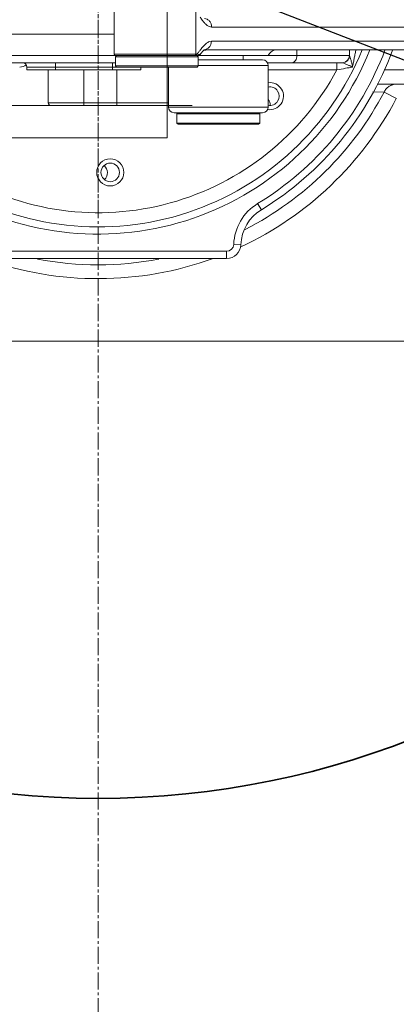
# Model space of a CAD drawing. Header units: millimetres. Extents: x 6756 to 17105, y -3613 to 3705.
# Tile 60 of 65: x 13901 to 14165, y 318 to 1008. Entities that reach past the tile are written whole.
import ezdxf

# ---------------------------------------------------------------- set-up
doc = ezdxf.new("R2010")
doc.units = ezdxf.units.MM
doc.header["$PDSIZE"] = -5
doc.linetypes.add('点画线', pattern=[18, 12, -2, 2, -2])
doc.layers.get('0').update_dxf_attribs({"lineweight": 35})
for name, color, linetype, lineweight in [('中心线层', 1, '点画线', 18), ('尺寸线层', 3, 'Continuous', 18), ('粗实线层', 7, 'Continuous', 35), ('细实线层', 7, 'Continuous', 18)]:
    doc.layers.add(name, color=color, linetype=linetype, lineweight=lineweight)
doc.styles.add('标准', font='txt', dxfattribs={"width": 0.667})
doc.dimstyles.new('标准', dxfattribs={"dimscale": 15, "dimtxt": 3.5, "dimasz": 4, "dimexe": 2, "dimexo": 0, "dimtad": 1, "dimdsep": 46, "dimtxsty": '标准', "dimblk": '_CAXARROW', "dimcen": 0, "dimdle": 6, "dimazin": 2, "dimtfac": 0.707107, "dimtdec": 3, "dimtmove": 2, "dimatfit": 3, "dimfxl": 1, "dimfrac": 2, "dimtolj": 1, "dimarcsym": 1})

# ---------------------------------------------------------------- blocks, each defined once
blk = doc.blocks.new('324356')
at = {"layer": '中心线层'}
blk.add_line((0, -193), (0, 193), dxfattribs=at)
at = {"layer": '细实线层'}
for p, q in [((48.44, -137.56), (48.44, 72.44)), ((11.12, -79), (11.12, -35)), ((68.43, -79), (68.43, -48)), ((79.54, -60), (320.53, -60)), ((11.12, -65), (-90.48, -65)), ((320.53, -70), (79.34, -70)), ((12.12, -80), (-131.09, -80)), ((68.99, -79), (11.12, -79)), ((12.92, -80), (12.12, -80.8)), ((12.12, -80.8), (70.12, -80.8)), ((12.12, -87.2), (12.12, -80.8)), ((176.11, -80), (12.13, -80)), ((69.32, -80), (70.1, -80.78)), ((70.12, -87.2), (70.12, -80.8)), ((71.36, -79.43), (70.92, -79.43)), ((72.13, -78.2), (71.36, -79.43)), ((72.13, -78.2), (72.13, -78.21)), ((314.53, -76), (74.35, -76)), ((101.71, -83), (101.71, -80)), ((139.24, -76), (139.24, -80)), ((176.11, -80), (176.11, -76)), ((180.61, -76), (180.54, -76.39)), ((12.12, -85), (-131.09, -85)), ((-50, -88), (69.32, -88)), ((-50, -88), (-50, -90)), ((-30, -90), (-30, -85)), ((10, -85), (10, -90)), ((70.12, -87.2), (12.12, -87.2)), ((12.92, -88), (12.12, -87.2)), ((30, -90), (30, -88)), ((49.21, -113), (49.21, -88)), ((69.32, -88), (70.1, -87.22)), ((70.12, -83), (115.21, -83)), ((119.21, -87), (70.12, -87)), ((171.11, -85), (118.59, -85)), ((119.21, -113), (119.21, -87)), ((167.33, -85), (167.33, -90)), ((-50, -90), (30, -90)), ((-35, -113), (-35, -90)), ((-10, -115), (-10, -90)), ((13.21, -115), (13.21, -90)), ((119.21, -90), (167.33, -90)), ((200.48, -90), (260, -90)), ((250, -100), (195.49, -100)), ((192.48, -105.36), (200.44, -105.5)), ((192.48, -105.36), (200.44, -105.5)), ((208.99, -110), (200.44, -105.5)), ((65.91, -115), (-131.07, -115)), ((49.21, -113), (-35, -113)), ((49.21, -115), (-33, -115)), ((49.21, -113), (49.21, -116)), ((119.21, -116), (49.21, -116)), ((119.21, -113), (119.21, -116)), ((115.21, -120), (53.21, -120)), ((56.01, -120), (55.21, -120.8)), ((55.21, -120.8), (113.21, -120.8)), ((55.21, -127.2), (55.21, -120.8)), ((112.41, -120), (113.21, -120.8)), ((113.21, -127.2), (113.21, -120.8)), ((113.21, -127.2), (55.21, -127.2)), ((56.01, -128), (55.21, -127.2)), ((112.41, -128), (56.01, -128)), ((112.41, -128), (113.21, -127.2)), ((-248.56, -137.56), (48.44, -137.56)), ((111.8, -183.65), (114.4, -187.92)), ((95.03, -212.19), (100.02, -212.39)), ((-90.03, -217), (90.03, -217)), ((90.03, -217), (90.03, -222)), ((-90.03, -222), (90.03, -222)), ((-180, -280), (230, -280))]:
    blk.add_line(p, q, dxfattribs=at)
blk.add_lwpolyline([(72.13, -78.21), (73.33, -76.85), (74.25, -76.04), (74.35, -75.98)], dxfattribs=at)
for radius in [9.5, 6.5]:
    blk.add_circle((8.48, -161.78), radius, dxfattribs=at)
for centre, radius, start, end in [((0, 0), 205, 239.77051, 338.23512), ((0, 0), 200, 238.98382, 337.65868), ((12.12, -79), 1, 180, 270), ((68.12, -87.72), 8.76, 82.52761, 84.28357), ((70.45, -79), 1, 270, 334.62307), ((65.75, -73.17), 8.12, 309.58928, 311.90245), ((79.18, -112.34), 36.4, 97.35147, 98.30104), ((78.46, -106.52), 30.54, 94.12328, 97.4163), ((0, 0), 215, 301.33225, 339.24125), ((0, 0), 220, 301.33225, 339.73424), ((124.87, -82), 6, 95.98855, 160.52878), ((171.11, -80), 5, 270, 0), ((171.23, -80.04), 4.9, 337.38527, 342.18919), ((171.09, -80), 5.04, 342.20376, 358.90942), ((-55, -80), 8, 270.00016, 304.90544), ((-53, -88), 3, 0, 90), ((115.21, -87), 4, 0, 90), ((287.89, -733.12), 654.32, 100.07517, 100.61765), ((290.56, -748.4), 669.84, 99.65387, 100.07085), ((171.17, -80.05), 4.94, 315.24669, 321.78752), ((0, 0), 190, 239.02564, 331.72629), ((120.39, -108.4), 9.5, 260.29579, 97.34867), ((120.39, -108.4), 6.5, 259.2356, 100.7644), ((0, 0), 236.17, 295.0791, 332.23979), ((0, 0), 226.51, 297.08668, 332.23978), ((-33, -113), 2, 180, 270), ((53.21, -116), 4, 180, 270), ((115.21, -116), 4, 270, 0), ((114.55, -114.55), 6, 356.83827, 38.63408), ((0, -162), 6.5, 312.81212, 50.01251), ((130, -213.54), 35, 121.33225, 177.79132), ((130, -213.54), 30, 121.33225, 177.79132), ((90.03, -212), 5, 270, 357.79132), ((90.03, -212), 10, 270, 357.79132), ((0, 0), 236.17, 250.43239, 289.94154), ((0, 0), 226.51, 259.19541, 280.81201)]:
    blk.add_arc(centre, radius, start, end, dxfattribs=at)
for points, knots in [([(71.58, -53.18), (71.69, -53.36), (72.14, -54.02), (72.6, -54.68), (72.95, -55.16)], [0, 0, 0, 0, 173.265719, 680.382558, 680.382558, 680.382558, 680.382558]), ([(74.52, -54.02), (75.19, -54.08), (76.55, -54.49), (78.21, -55.87), (79.29, -57.79), (79.54, -59.26), (79.54, -60)], [0, 0, 0, 0, 303.560132, 615.448596, 938.171084, 1267.891577, 1267.891577, 1267.891577, 1267.891577]), ([(72.95, -55.16), (73.44, -55.82), (74.42, -57.03), (76.01, -58.59), (77.69, -59.69), (78.95, -60), (79.54, -60)], [0, 0, 0, 0, 369.265235, 704.773481, 1002.2747, 1269.082016, 1269.082016, 1269.082016, 1269.082016]), ([(71.87, -75.78), (71.74, -75.94), (71.23, -76.6), (70.73, -77.27), (70.33, -77.74)], [0, 0, 0, 0, 200.384825, 795.36524, 795.36524, 795.36524, 795.36524]), ([(79.34, -70), (78.67, -70), (77.23, -70.41), (75.34, -71.77), (73.55, -73.62), (72.44, -75.04), (71.87, -75.78)], [0, 0, 0, 0, 291.538213, 621.648334, 994.51583, 1397.943064, 1397.943064, 1397.943064, 1397.943064]), ([(74.34, -75.98), (75.02, -75.91), (76.37, -75.5), (78.02, -74.12), (79.1, -72.21), (79.34, -70.74), (79.34, -70)], [0, 0, 0, 0, 344.54925, 698.554373, 1064.828898, 1439.007635, 1439.007635, 1439.007635, 1439.007635]), ([(70.59, -79.3), (70.5, -79.27), (70.06, -79.15), (69.61, -79.08), (69.26, -79.03)], [0, 0, 0, 0, 164.030421, 804.995091, 804.995091, 804.995091, 804.995091]), ([(70.33, -77.74), (70.28, -77.81), (70.06, -78.07), (69.83, -78.33), (69.64, -78.5)], [0, 0, 0, 0, 205.31646, 798.339974, 798.339974, 798.339974, 798.339974]), ([(70.92, -79.43), (70.9, -79.42), (70.79, -79.36), (70.68, -79.32), (70.59, -79.3)], [0, 0, 0, 0, 165.10434, 810.178596, 810.178596, 810.178596, 810.178596]), ([(72.13, -78.21), (72.06, -78.29), (71.76, -78.65), (71.43, -78.98), (71.17, -79.21)], [0, 0, 0, 0, 191.722108, 810.154088, 810.154088, 810.154088, 810.154088]), ([(139.24, -80), (139.24, -80.64), (139.08, -81.89), (138.36, -83.52), (137.23, -84.69), (136.24, -85), (135.78, -85)], [0, 0, 0, 0, 615.976527, 1185.914669, 1684.014983, 2124.036239, 2124.036239, 2124.036239, 2124.036239]), ([(175.05, -83.1), (175.12, -83.01), (175.39, -82.64), (175.62, -82.24), (175.75, -81.92)], [0, 0, 0, 0, 360.114513, 1421.718735, 1421.718735, 1421.718735, 1421.718735]), ([(176.13, -80.09), (176.18, -80.24), (176.35, -80.65), (176.61, -81.37), (176.93, -82.31), (177.38, -83.75), (177.86, -85.67), (178.14, -87.25), (178.23, -88.05)], [0, 0, 0, 0, 213.231626, 573.221026, 1018.387107, 1511.999101, 2565.423518, 3623.041214, 3623.041214, 3623.041214, 3623.041214]), ([(180.55, -76.39), (180.36, -77.39), (179.98, -79.37), (179.4, -82.32), (178.81, -85.21), (178.43, -87.12), (178.23, -88.05)], [0, 0, 0, 0, 647.22673, 1288.999169, 1920.321014, 2533.085447, 2533.085447, 2533.085447, 2533.085447]), ([(178.23, -88.05), (177.72, -87.76), (176.86, -87.36), (175.68, -86.82), (174.69, -86.37), (173.69, -85.93), (172.72, -85.52), (171.97, -85.21), (171.46, -85.05), (171.24, -85), (171.14, -85)], [0, 0, 0, 0, 1086.811392, 1723.065042, 2392.086543, 3071.799382, 3732.393469, 4317.473024, 4550.732639, 4727.159242, 4727.159242, 4727.159242, 4727.159242]), ([(173.28, -84.52), (173.41, -84.46), (173.91, -84.19), (174.37, -83.83), (174.68, -83.53)], [0, 0, 0, 0, 351.449453, 1419.575243, 1419.575243, 1419.575243, 1419.575243]), ([(208.99, -100), (208.12, -100), (206.35, -100.25), (203.89, -101.38), (201.82, -103.18), (200.82, -104.7), (200.44, -105.5)], [0, 0, 0, 0, 717.175189, 1467.386419, 2225.95732, 2964.513707, 2964.513707, 2964.513707, 2964.513707])]:
    blk.add_open_spline(points, degree=3, knots=knots, dxfattribs=at)
for points in [[(67.52, -80), (67.68, -80), (67.84, -79.95), (67.98, -79.87)], [(67.98, -79.87), (68.11, -79.78), (68.23, -79.65), (68.31, -79.5)], [(68.08, -80), (68.24, -80), (68.4, -79.95), (68.53, -79.87)], [(68.31, -79.5), (68.39, -79.35), (68.43, -79.17), (68.43, -79)], [(68.53, -79.87), (68.65, -79.79), (68.75, -79.69), (68.82, -79.58)], [(68.82, -79.58), (68.93, -79.41), (68.99, -79.2), (68.99, -79)], [(69.17, -78.89), (69.11, -78.93), (69.05, -78.97), (68.99, -79)], [(69.44, -78.69), (69.35, -78.76), (69.26, -78.83), (69.17, -78.89)], [(69.64, -78.5), (69.58, -78.57), (69.51, -78.63), (69.44, -78.69)], [(70.03, -80), (70.27, -80), (70.53, -79.9), (70.7, -79.73)], [(70.7, -79.73), (70.79, -79.64), (70.87, -79.54), (70.92, -79.43)]]:
    blk.add_open_spline(points, degree=3, dxfattribs=at)
blk = doc.blocks.new('_CAXARROW')
blk.add_hatch(color=0).paths.add_polyline_path([(0, 0), (-1, 0.125), (-1, -0.125)], flags=0)
blk = doc.blocks.new('*X28')
at = {"layer": 'Defpoints', "color": 0, "transparency": 16777216}
for p in [(16015.85, 1170.54), (15416.78, 1088.08), (13955.68, 1062.57), (13955.68, 1062.57), (16015.85, 954.61)]:
    blk.add_point(p, dxfattribs=at)
at = {"layer": '尺寸线层', "color": 0, "linetype": 'Continuous', "lineweight": -2, "transparency": 16777216}
blk.add_arc((13955.68, 1062.57), 1461.32, 359.35266, 0.64734, dxfattribs=at)
at = {"layer": '尺寸线层', "color": 0, "lineweight": -2, "transparency": 16777216, "xscale": 60, "yscale": 60, "zscale": 60}
for p, rotation in [((15415, 1139.05), 91.82366922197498), ((15415, 986.1), 268.176330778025)]:
    blk.add_blockref('_CAXARROW', p, dxfattribs=dict(at, rotation=rotation))
at = {"layer": '尺寸线层', "color": 0, "transparency": 16777216, "insert": (15322.57, 888.2), "char_height": 52.5, "attachment_point": 5, "style": '标准', "bg_fill": 3, "box_fill_scale": 1.1, "bg_fill_color": 256, "bg_fill_true_color": 13158600, "bg_fill_transparency": 0}
blk.add_mtext('\\A1;6°', dxfattribs=at)
blk = doc.blocks.new('*X29')
at = {"layer": 'Defpoints', "color": 0, "transparency": 16777216}
for p in [(11929.32, 1449.65), (15982.04, 675.5)]:
    blk.add_point(p, dxfattribs=at)
at = {"layer": '尺寸线层', "color": 0, "linetype": 'Continuous', "lineweight": -2, "transparency": 16777216}
blk.add_line((15923.11, 686.76), (11988.26, 1438.39), dxfattribs=at)
at = {"layer": '尺寸线层', "color": 0, "lineweight": -2, "transparency": 16777216, "xscale": 60, "yscale": 60, "zscale": 60}
for p, rotation in [((11929.32, 1449.65), 169.1856160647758), ((15982.04, 675.5), 349.1856160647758)]:
    blk.add_blockref('_CAXARROW', p, dxfattribs=dict(at, rotation=rotation))
at = {"layer": '尺寸线层', "color": 0, "transparency": 16777216, "insert": (11668.98, 1499.38), "char_height": 52.5, "attachment_point": 5, "rotation": 349.18562, "style": '标准', "bg_fill": 3, "box_fill_scale": 1.1, "bg_fill_color": 256, "bg_fill_true_color": 13158600, "bg_fill_transparency": 0}
blk.add_mtext('\\A1;%%C4126', dxfattribs=at)
blk = doc.blocks.new('*X30')
at = {"layer": 'Defpoints', "color": 0, "transparency": 16777216}
for p in [(13396.38, 1279.78), (14514.99, 845.37)]:
    blk.add_point(p, dxfattribs=at)
at = {"layer": '尺寸线层', "color": 0, "linetype": 'Continuous', "lineweight": -2, "transparency": 16777216}
blk.add_line((14459.06, 867.09), (13452.31, 1258.06), dxfattribs=at)
at = {"layer": '尺寸线层', "color": 0, "lineweight": -2, "transparency": 16777216, "xscale": 60, "yscale": 60, "zscale": 60}
for p, rotation in [((13396.38, 1279.78), 158.7766151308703), ((14514.99, 845.37), 338.7766151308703)]:
    blk.add_blockref('_CAXARROW', p, dxfattribs=dict(at, rotation=rotation))
at = {"layer": '尺寸线层', "color": 0, "transparency": 16777216, "insert": (13147.51, 1376.42), "char_height": 52.5, "attachment_point": 5, "rotation": 338.77662, "style": '标准', "bg_fill": 3, "box_fill_scale": 1.1, "bg_fill_color": 256, "bg_fill_true_color": 13158600, "bg_fill_transparency": 0}
blk.add_mtext('\\A1;%%C1200\\P建议最小半径', dxfattribs=at)

msp = doc.modelspace()

# ---------------------------------------------------------------- linework, layer by layer
at = {"layer": '中心线层'}
msp.add_line((13955.682, -1219.301), (13955.682, 3282.624), dxfattribs=at)
at = {"layer": '粗实线层', "color": 8}
msp.add_circle((13955.682, 1062.575), 600, dxfattribs=at)
msp.add_arc((13955.682, 1062.575), 2063, 3, 357, dxfattribs=at)

# ---------------------------------------------------------------- block references
at = {"layer": '粗实线层'}
msp.add_blockref('324356', (13955.682, 1062.575), dxfattribs=at)

# ---------------------------------------------------------------- next in the draw order: dimensions: what is measured, and where the dimension line sits
at = {"layer": '尺寸线层'}
dim = msp.add_angular_dim_2l(base=(15416.778, 1088.078), line1=((13955.682, 1062.575), (16015.855, 1170.544)), line2=((13955.682, 1062.575), (16015.855, 954.606)), dimstyle='标准', override={"dimtad": 0, "dimtih": 1, "dimtoh": 1, "dimsah": 1, "dimtfill": 1, "dimtzin": 8}, dxfattribs=at)
dim.commit()
dim.dimension.update_dxf_attribs({"geometry": '*X28', "text_midpoint": (15322.572, 888.2), "dimtype": 162})

# ---------------------------------------------------------------- next in the draw order: dimensions: what is measured, and where the dimension line sits
dim = msp.add_diameter_dim_2p(p1=(15982.044, 675.499), p2=(11929.321, 1449.651), dimstyle='标准', override={"dimpost": '%%C<>', "dimsah": 1, "dimtfill": 1, "dimtzin": 8}, dxfattribs=at)
dim.commit()
dim.dimension.update_dxf_attribs({"geometry": '*X29', "text_midpoint": (11668.983, 1499.381), "dimtype": 163})

# ---------------------------------------------------------------- next in the draw order: dimensions: what is measured, and where the dimension line sits
dim = msp.add_diameter_dim_2p(p1=(14514.988, 845.372), p2=(13396.376, 1279.778), dimstyle='标准', override={"dimpost": '%%C<>\\X建议最小半径', "dimsah": 1, "dimtfac": 1, "dimtfill": 1, "dimtzin": 8}, dxfattribs=at)
dim.commit()
dim.dimension.update_dxf_attribs({"geometry": '*X30', "text_midpoint": (13147.511, 1376.423), "dimtype": 163})

doc.saveas('drawing.dxf')
